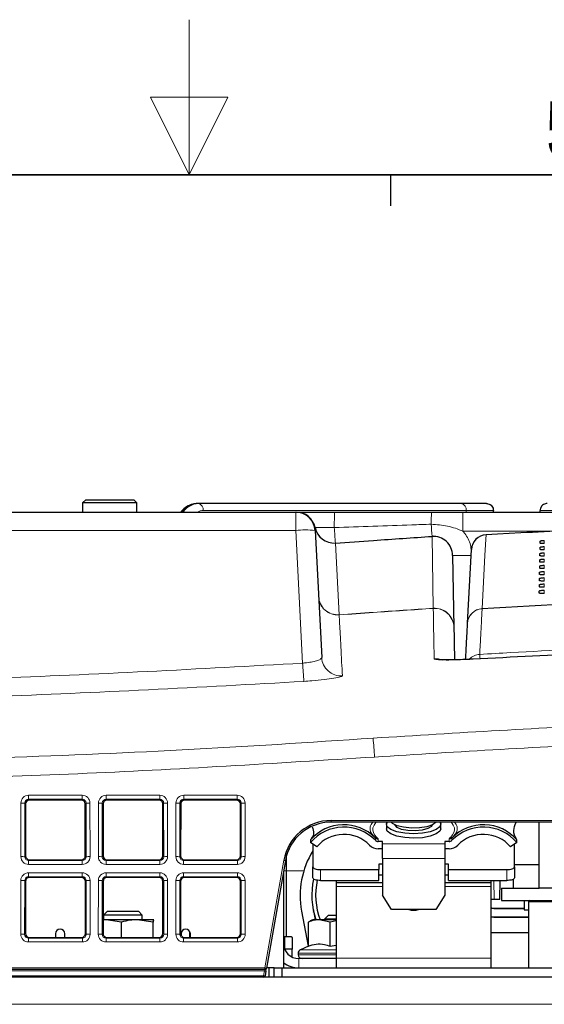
# Paper-space layout 'Blatt5' of a CAD drawing. Header units: millimetres. Extents: x 5 to 418, y 2 to 292.
# Tile 12 of 20: x 206 to 240, y 229 to 292. Entities that reach past the tile are written whole.
import ezdxf

# ---------------------------------------------------------------- set-up
doc = ezdxf.new("R2010")
doc.units = ezdxf.units.MM
doc.layers.add('SLD-0', color=7, linetype='Continuous')
doc.styles.add('SLDTEXTSTYLE1', font='TXT', dxfattribs={"width": 0.605})

psp = doc.layouts.new('Blatt5')

# ---------------------------------------------------------------- linework, layer by layer
at = {"color": 7, "linetype": 'Continuous', "lineweight": 25}
for p, q in [((210.3264, 261.5396), (210.1264, 261.3396)), ((210.1264, 261.3396), (210.1264, 260.7396)), ((213.0193, 261.3396), (210.1264, 261.3396)), ((210.3264, 261.5396), (212.8887, 261.5396)), ((212.8887, 261.5396), (213.4264, 261.5396)), ((213.6264, 261.3396), (213.0193, 261.3396)), ((213.6264, 261.3396), (213.4264, 261.5396)), ((213.6264, 260.7396), (213.6264, 261.3396)), ((217.595, 261.2896), (217.5242, 261.2896)), ((234.5508, 261.2896), (217.595, 261.2896)), ((236.1694, 261.2896), (234.5508, 261.2896)), ((144.3848, 260.7396), (223.8679, 260.7396)), ((223.9223, 260.7396), (226.3765, 260.7396)), ((234.6567, 260.7396), (248.8927, 260.7396)), ((236.6199, 260.7396), (236.6199, 260.8396)), ((239.6328, 260.7396), (239.6328, 260.8396)), ((225.1162, 259.5551), (225.5458, 251.3578)), ((239.6338, 258.7332), (239.6361, 258.8673)), ((233.9906, 257.9491), (234.0714, 253.3217)), ((234.9519, 253.5738), (235.2011, 258.3302)), ((239.6198, 257.9287), (239.6221, 258.0628)), ((239.6268, 258.331), (239.6291, 258.465)), ((239.6057, 257.1241), (239.608, 257.2582)), ((239.6127, 257.5264), (239.6151, 257.6605)), ((239.5987, 256.7219), (239.601, 256.856)), ((239.5846, 255.9173), (239.587, 256.0514)), ((239.5917, 256.3196), (239.594, 256.4537)), ((239.5776, 255.5151), (239.58, 255.6491)), ((210.0507, 242.1637), (206.702, 242.1637)), ((215.0507, 242.1637), (211.702, 242.1637)), ((220.0507, 242.1637), (216.702, 242.1637)), ((206.4521, 241.9142), (206.449, 238.562)), ((210.3037, 238.562), (210.3006, 241.9142)), ((211.4521, 241.9142), (211.449, 238.562)), ((215.3037, 238.562), (215.3006, 241.9142)), ((216.4521, 241.9142), (216.449, 238.562)), ((220.3037, 238.562), (220.3006, 241.9142)), ((287.5958, 240.7396), (226.1569, 240.7396)), ((239.5764, 236.4896), (239.5764, 240.7396)), ((229.7264, 240.587), (229.7264, 240.3051)), ((233.2264, 240.3051), (233.2264, 240.587)), ((224.8264, 239.5915), (224.8264, 239.4359)), ((225.2272, 239.1548), (224.8264, 239.4359)), ((229.0058, 239.726), (229.0012, 239.7307)), ((229.4764, 239.4928), (229.1914, 239.4928)), ((229.4764, 239.3475), (229.4764, 239.4928)), ((233.7613, 239.4928), (233.4764, 239.4928)), ((233.4764, 239.4928), (233.4764, 239.3475)), ((233.9515, 239.7307), (233.9469, 239.726)), ((234.0139, 239.7955), (233.9515, 239.7307)), ((238.1264, 239.4359), (237.7255, 239.1548)), ((238.1264, 239.4359), (238.1264, 239.5915)), ((224.9764, 239.3307), (224.9764, 237.8501)), ((229.4764, 239.023), (229.1914, 239.023)), ((229.4764, 238.3862), (229.4764, 239.3475)), ((233.4764, 239.3475), (233.4764, 238.3862)), ((233.7613, 239.023), (233.4764, 239.023)), ((237.9764, 237.8501), (237.9764, 239.3307)), ((206.6985, 238.3121), (210.0543, 238.3121)), ((211.6985, 238.3121), (215.0543, 238.3121)), ((216.6985, 238.3121), (220.0543, 238.3121)), ((223.2025, 238.2606), (221.9791, 231.3223)), ((223.2764, 237.5896), (223.2764, 238.5777)), ((229.4764, 238.3862), (229.4764, 236.0369)), ((233.4764, 238.3862), (233.4764, 236.0369)), ((223.0764, 237.5452), (223.0764, 231.3396)), ((223.2764, 233.3396), (223.2764, 237.5896)), ((224.9764, 237.1453), (224.9764, 237.8501)), ((225.4764, 237.6791), (229.2264, 237.6791)), ((229.4764, 238.0211), (229.2264, 238.0211)), ((229.2264, 238.0211), (229.2264, 237.6791)), ((229.2264, 236.9743), (229.2264, 237.6791)), ((233.7264, 238.0211), (233.4764, 238.0211)), ((233.7264, 237.6791), (233.7264, 238.0211)), ((233.7264, 236.9743), (233.7264, 237.6791)), ((233.7264, 237.6791), (237.4764, 237.6791)), ((239.5764, 237.9896), (237.9764, 237.9896)), ((237.9764, 237.8501), (237.9764, 237.1453)), ((206.4475, 236.9188), (206.4444, 233.5574)), ((210.0553, 237.1682), (206.6974, 237.1682)), ((210.3083, 233.5574), (210.3052, 236.9188)), ((211.4475, 236.9188), (211.4444, 233.5574)), ((215.0553, 237.1682), (211.6974, 237.1682)), ((215.3083, 233.5574), (215.3052, 236.9188)), ((216.4475, 236.9188), (216.4444, 233.5574)), ((220.0553, 237.1682), (216.6974, 237.1682)), ((220.3083, 233.5574), (220.3052, 236.9188)), ((225.4764, 236.9743), (229.2264, 236.9743)), ((226.4764, 236.9743), (226.4764, 236.8396)), ((229.4764, 237.3164), (229.2264, 237.3164)), ((233.7264, 237.3164), (233.4764, 237.3164)), ((233.7264, 236.9743), (237.4764, 236.9743)), ((236.4764, 236.8396), (236.4764, 236.9743)), ((237.0383, 235.7396), (237.0598, 236.9743)), ((237.8916, 237.0501), (237.9014, 236.4896)), ((226.4764, 236.8396), (229.4764, 236.8396)), ((226.4764, 236.8396), (226.4764, 236.5896)), ((226.4764, 236.5896), (226.4764, 231.9646)), ((233.4764, 236.8396), (236.4764, 236.8396)), ((236.4764, 236.5896), (236.4764, 236.8396)), ((236.4764, 231.9646), (236.4764, 236.5896)), ((237.1514, 236.4896), (237.1514, 235.6896)), ((237.1514, 236.4896), (239.5764, 236.4896)), ((248.3264, 236.4896), (239.5764, 236.4896)), ((230.0537, 235.0972), (229.4764, 236.0369)), ((233.4764, 236.0369), (232.899, 235.0972)), ((236.6644, 235.7396), (236.4764, 235.7396)), ((237.0383, 235.7396), (236.6644, 235.7396)), ((237.1514, 235.6896), (291.0035, 235.6896)), ((238.6014, 235.6896), (238.6014, 235.0771)), ((211.7264, 234.9896), (211.4764, 234.7396)), ((211.7264, 234.9896), (213.7264, 234.9896)), ((213.9764, 234.7396), (213.7264, 234.9896)), ((224.2496, 235.0056), (224.6778, 232.7434)), ((224.9865, 235.1451), (225.12, 234.4396)), ((232.899, 235.0972), (230.0537, 235.0972)), ((236.6514, 235.1896), (238.6014, 235.1896)), ((236.6514, 235.1774), (238.6014, 235.1774)), ((238.6014, 235.0771), (238.8739, 235.0771)), ((238.8739, 235.5896), (238.8739, 231.3396)), ((211.6568, 234.4396), (211.4452, 234.4242)), ((211.6568, 234.4396), (211.4453, 234.4396)), ((211.4764, 234.7396), (211.4764, 234.4396)), ((213.9764, 234.7396), (211.4764, 234.7396)), ((212.6325, 234.2954), (211.6568, 234.4396)), ((213.6552, 234.4396), (211.6568, 234.4396)), ((214.6778, 234.2954), (213.6552, 234.4396)), ((214.7247, 234.4396), (213.6552, 234.4396)), ((213.9764, 234.4396), (213.9764, 234.7396)), ((214.7264, 234.4396), (214.7247, 234.4396)), ((214.728, 234.4389), (214.7264, 234.4396)), ((224.9764, 234.4396), (224.8134, 234.3637)), ((225.3922, 234.4396), (224.9764, 234.4396)), ((225.0264, 234.9344), (225.0264, 234.9559)), ((226.097, 234.2954), (225.3922, 234.4396)), ((226.4764, 234.4396), (225.3922, 234.4396)), ((225.9764, 234.7396), (225.7264, 234.4896)), ((225.7264, 234.4896), (225.7264, 234.4396)), ((226.4764, 234.4896), (225.7264, 234.4896)), ((225.9764, 234.7396), (226.4764, 234.7396)), ((226.4764, 234.3643), (226.097, 234.2954)), ((236.6514, 234.6019), (236.4764, 234.6143)), ((236.6514, 234.5896), (236.4764, 234.6019)), ((238.8739, 234.6019), (236.6514, 234.6019)), ((238.8739, 234.5896), (236.6514, 234.5896)), ((212.6325, 233.3075), (212.6325, 234.2954)), ((214.6778, 233.3075), (214.6778, 234.2954)), ((224.6873, 232.7384), (224.6873, 234.2954)), ((226.097, 232.7384), (226.097, 234.2954)), ((206.6939, 233.3075), (210.0588, 233.3075)), ((208.3764, 233.5396), (208.3764, 233.3075)), ((208.9764, 233.3075), (208.9764, 233.5396)), ((211.6939, 233.3075), (215.0588, 233.3075)), ((216.4764, 233.5396), (216.4764, 233.4348)), ((216.6939, 233.3075), (220.0588, 233.3075)), ((217.0514, 233.3075), (217.0514, 233.6595)), ((217.0764, 233.3075), (217.0764, 233.5396)), ((223.6014, 233.3396), (223.1514, 233.3396)), ((223.1514, 233.3396), (223.1514, 232.5597)), ((223.6514, 233.2896), (223.6514, 232.5396)), ((238.8739, 233.5896), (236.4764, 233.5896)), ((223.6514, 232.5396), (223.1598, 232.5396)), ((223.6514, 232.0344), (223.6514, 232.5396)), ((224.6873, 232.7479), (224.1707, 232.5069)), ((226.097, 232.7384), (226.4764, 232.7993)), ((224.0264, 232.2804), (224.0264, 232.1896)), ((226.4764, 231.9396), (224.0764, 231.9396)), ((226.4764, 231.9646), (226.4764, 231.3396)), ((236.4764, 231.3396), (236.4764, 231.9646)), ((221.8806, 231.2396), (142.9085, 231.2396)), ((221.9457, 231.1327), (221.9791, 231.3223)), ((222.4764, 231.3396), (221.9822, 231.3396)), ((222.1671, 230.7396), (222.1671, 231.3396)), ((222.1672, 230.7396), (222.1672, 231.3396)), ((222.4764, 230.7396), (222.4764, 231.3396)), ((222.4764, 231.3396), (222.9764, 231.3396)), ((222.9764, 231.3396), (222.9764, 230.7396)), ((222.9764, 231.3396), (291.6764, 231.3396)), ((303.6264, 230.7396), (142.1264, 230.7396)), ((221.9457, 231.1327), (221.8909, 230.8223))]:
    psp.add_line(p, q, dxfattribs=at)
at = {"color": 7, "linetype": 'Continuous', "lineweight": 18}
for p, q in [((217.9132, 260.8396), (234.869, 260.8396)), ((223.8679, 259.5551), (223.8679, 260.7396)), ((234.6567, 259.5115), (234.6567, 260.7396)), ((234.869, 260.7396), (234.869, 260.8396)), ((234.869, 260.8396), (236.6199, 260.8396)), ((241.3837, 260.8396), (239.6328, 260.8396)), ((223.8679, 259.5551), (144.3848, 259.5551)), ((224.3166, 250.9939), (223.8679, 259.5551)), ((225.1196, 259.7287), (225.1162, 259.5551)), ((225.1204, 259.7392), (225.1196, 259.7287)), ((226.3608, 259.7392), (225.1204, 259.7392)), ((232.7408, 254.5367), (232.6598, 259.164)), ((240.6128, 259.5115), (234.6567, 259.5115)), ((236.1433, 259.2674), (236.1428, 259.2762)), ((226.4318, 258.7312), (226.4307, 258.7417)), ((226.4318, 258.7312), (226.6742, 254.1162)), ((239.9014, 258.7107), (239.9014, 258.916)), ((239.9014, 258.3078), (239.9014, 258.515)), ((239.9014, 257.905), (239.9014, 258.114)), ((239.9014, 257.5021), (239.9014, 257.7131)), ((239.9014, 257.0993), (239.9014, 257.3121)), ((239.9014, 256.6964), (239.9014, 256.9111)), ((239.9014, 256.2936), (239.9014, 256.5102)), ((239.9014, 255.8907), (239.9014, 256.1092)), ((239.9014, 255.4879), (239.9014, 255.7082)), ((232.7411, 254.5268), (232.7408, 254.5367)), ((235.8916, 254.5024), (235.893, 254.511)), ((206.6492, 242.4705), (210.1036, 242.4705)), ((206.6492, 242.2165), (206.6492, 242.4705)), ((210.1036, 242.2165), (206.6492, 242.2165)), ((206.6492, 242.2165), (206.702, 242.1637)), ((210.0507, 242.1637), (210.1036, 242.2165)), ((210.1036, 242.2165), (210.1036, 242.4705)), ((211.6492, 242.4705), (215.1036, 242.4705)), ((211.6492, 242.2165), (211.6492, 242.4705)), ((215.1036, 242.2165), (211.6492, 242.2165)), ((211.6492, 242.2165), (211.702, 242.1637)), ((215.0507, 242.1637), (215.1036, 242.2165)), ((215.1036, 242.2165), (215.1036, 242.4705)), ((216.6492, 242.4705), (220.1036, 242.4705)), ((216.6492, 242.4705), (216.6492, 242.2165)), ((220.1036, 242.2165), (216.6492, 242.2165)), ((216.6492, 242.2165), (216.702, 242.1637)), ((220.0507, 242.1637), (220.1036, 242.2165)), ((220.1036, 242.4705), (220.1036, 242.2165)), ((206.1462, 238.5132), (206.1494, 241.9717)), ((206.399, 241.9673), (206.3959, 238.5088)), ((206.4521, 241.9142), (206.399, 241.9673)), ((210.3537, 241.9673), (210.3006, 241.9142)), ((210.3568, 238.5088), (210.3537, 241.9673)), ((210.6033, 241.9717), (210.6065, 238.5132)), ((211.1462, 238.5132), (211.1494, 241.9717)), ((211.399, 241.9673), (211.3959, 238.5088)), ((211.4521, 241.9142), (211.399, 241.9673)), ((215.3537, 241.9673), (215.3006, 241.9142)), ((215.3568, 238.5088), (215.3537, 241.9673)), ((215.6033, 241.9717), (215.6065, 238.5132)), ((216.1462, 238.5132), (216.1494, 241.9717)), ((216.399, 241.9673), (216.3959, 238.5088)), ((216.4521, 241.9142), (216.399, 241.9673)), ((220.3537, 241.9673), (220.3006, 241.9142)), ((220.3568, 238.5088), (220.3537, 241.9673)), ((220.6033, 241.9717), (220.6065, 238.5132)), ((226.1569, 240.8414), (287.5958, 240.8414)), ((226.1569, 240.8414), (226.1569, 240.7396)), ((229.0058, 239.5703), (229.0058, 239.726)), ((229.1914, 239.6596), (229.1914, 239.4928)), ((233.7613, 239.4928), (233.7613, 239.6596)), ((233.9469, 239.726), (233.9469, 239.5703)), ((229.4764, 239.3475), (233.4764, 239.3475)), ((206.3959, 238.5088), (206.449, 238.562)), ((206.6985, 238.3121), (206.6451, 238.2587)), ((206.6451, 238.0134), (206.6451, 238.2587)), ((206.6451, 238.2587), (210.1076, 238.2587)), ((210.1076, 238.2587), (210.0543, 238.3121)), ((210.1076, 238.0134), (210.1076, 238.2587)), ((210.3037, 238.562), (210.3568, 238.5088)), ((211.3959, 238.5088), (211.449, 238.562)), ((211.6985, 238.3121), (211.6451, 238.2587)), ((211.6451, 238.0134), (211.6451, 238.2587)), ((211.6451, 238.2587), (215.1076, 238.2587)), ((215.1076, 238.2587), (215.0543, 238.3121)), ((215.1076, 238.0134), (215.1076, 238.2587)), ((215.3037, 238.562), (215.3568, 238.5088)), ((216.3959, 238.5088), (216.449, 238.562)), ((216.6985, 238.3121), (216.6451, 238.2587)), ((216.6451, 238.2587), (220.1076, 238.2587)), ((216.6451, 238.2587), (216.6451, 238.0134)), ((220.1076, 238.2587), (220.0543, 238.3121)), ((220.1076, 238.2587), (220.1076, 238.0134)), ((220.3037, 238.562), (220.3568, 238.5088)), ((221.8806, 231.3414), (223.104, 238.2797)), ((233.4764, 238.3862), (229.4764, 238.3862)), ((210.1076, 238.0134), (206.6451, 238.0134)), ((215.1076, 238.0134), (211.6451, 238.0134)), ((220.1076, 238.0134), (216.6451, 238.0134)), ((223.0842, 237.5896), (223.2764, 237.5896)), ((223.2764, 237.5896), (224.3886, 237.5896)), ((225.4764, 237.6791), (225.4764, 236.9743)), ((237.4764, 236.9743), (237.4764, 237.6791)), ((206.1417, 233.5086), (206.1448, 236.9762)), ((206.3945, 236.9719), (206.3913, 233.5042)), ((206.4475, 236.9188), (206.3945, 236.9719)), ((206.6446, 237.4751), (210.1081, 237.4751)), ((206.6446, 237.2211), (206.6446, 237.4751)), ((210.1081, 237.2211), (206.6446, 237.2211)), ((206.6446, 237.2211), (206.6974, 237.1682)), ((210.0553, 237.1682), (210.1081, 237.2211)), ((210.1081, 237.2211), (210.1081, 237.4751)), ((210.3582, 236.9719), (210.3052, 236.9188)), ((210.3614, 233.5042), (210.3582, 236.9719)), ((210.6079, 236.9762), (210.6111, 233.5086)), ((211.1417, 233.5086), (211.1448, 236.9762)), ((211.3945, 236.9719), (211.3913, 233.5042)), ((211.4475, 236.9188), (211.3945, 236.9719)), ((211.6446, 237.4751), (215.1081, 237.4751)), ((211.6446, 237.2211), (211.6446, 237.4751)), ((215.1081, 237.2211), (211.6446, 237.2211)), ((211.6446, 237.2211), (211.6974, 237.1682)), ((215.0553, 237.1682), (215.1081, 237.2211)), ((215.1081, 237.2211), (215.1081, 237.4751)), ((215.3582, 236.9719), (215.3052, 236.9188)), ((215.3614, 233.5042), (215.3582, 236.9719)), ((215.6079, 236.9762), (215.6111, 233.5086)), ((216.1417, 233.5086), (216.1448, 236.9762)), ((216.3945, 236.9719), (216.3913, 233.5042)), ((216.4475, 236.9188), (216.3945, 236.9719)), ((216.6446, 237.4751), (220.1081, 237.4751)), ((216.6446, 237.4751), (216.6446, 237.2211)), ((220.1081, 237.2211), (216.6446, 237.2211)), ((216.6446, 237.2211), (216.6974, 237.1682)), ((220.0553, 237.1682), (220.1081, 237.2211)), ((220.1081, 237.4751), (220.1081, 237.2211)), ((220.3582, 236.9719), (220.3052, 236.9188)), ((220.3614, 233.5042), (220.3582, 236.9719)), ((220.6079, 236.9762), (220.6111, 233.5086)), ((236.6429, 236.9743), (236.6644, 235.7396)), ((226.4764, 236.5896), (229.4764, 236.5896)), ((233.4764, 236.5896), (236.4764, 236.5896)), ((236.6514, 235.1774), (236.6514, 235.1896)), ((238.8739, 235.5896), (242.0014, 235.5896)), ((236.6514, 234.6019), (236.6514, 234.5896)), ((206.3913, 233.5042), (206.4444, 233.5574)), ((206.6939, 233.3075), (206.6405, 233.2541)), ((206.6405, 233.0088), (206.6405, 233.2541)), ((206.6405, 233.2541), (210.1122, 233.2541)), ((210.1122, 233.2541), (210.0588, 233.3075)), ((210.1122, 233.0088), (210.1122, 233.2541)), ((210.3083, 233.5574), (210.3614, 233.5042)), ((211.3913, 233.5042), (211.4444, 233.5574)), ((211.6939, 233.3075), (211.6405, 233.2541)), ((211.6405, 233.0088), (211.6405, 233.2541)), ((211.6405, 233.2541), (215.1122, 233.2541)), ((215.1122, 233.2541), (215.0588, 233.3075)), ((215.1122, 233.0088), (215.1122, 233.2541)), ((215.3083, 233.5574), (215.3614, 233.5042)), ((216.3913, 233.5042), (216.4444, 233.5574)), ((216.6939, 233.3075), (216.6405, 233.2541)), ((216.6405, 233.2541), (220.1122, 233.2541)), ((216.6405, 233.2541), (216.6405, 233.0088)), ((220.1122, 233.2541), (220.0588, 233.3075)), ((220.1122, 233.2541), (220.1122, 233.0088)), ((220.3083, 233.5574), (220.3614, 233.5042)), ((210.1122, 233.0088), (206.6405, 233.0088)), ((215.1122, 233.0088), (211.6405, 233.0088)), ((220.1122, 233.0088), (216.6405, 233.0088)), ((224.1707, 232.5069), (226.4764, 232.5069)), ((226.4764, 232.2804), (224.0264, 232.2804)), ((224.0264, 232.1896), (226.4764, 232.1896)), ((224.0764, 231.9396), (224.0764, 231.3396)), ((226.4764, 231.9646), (236.4764, 231.9646)), ((142.9085, 231.3414), (221.8806, 231.3414)), ((221.8472, 231.1449), (221.8806, 231.2396)), ((221.8806, 231.3414), (221.8806, 231.2396)), ((221.8472, 231.1449), (143.3534, 231.1449)), ((143.3697, 230.8344), (221.7925, 230.8344)), ((221.7925, 230.8344), (221.8472, 231.1449)), ((221.7925, 230.8344), (221.7925, 230.7396)), ((142.1264, 228.9896), (303.6264, 228.9896))]:
    psp.add_line(p, q, dxfattribs=at)
at = {"color": 7, "linetype": 'Continuous', "lineweight": 18, "flags": 128}
psp.add_lwpolyline([(236.1433, 259.2674), (236.1292, 259.001), (236.0732, 257.9352), (235.893, 254.511)], dxfattribs=at)
at = {"color": 7, "linetype": 'Continuous', "lineweight": 25, "flags": 128}
for points in [[(233.1685, 240.7396), (233.221, 240.634), (233.1711, 240.4378), (232.9375, 240.2576), (232.5457, 240.1132), (232.0379, 240.0201), (231.4693, 239.9885), (230.9015, 240.0217), (230.3959, 240.1162), (230.0075, 240.2617), (229.7782, 240.4424), (229.7329, 240.6388), (229.7842, 240.7396)], [(232.9279, 240.7396), (232.9219, 240.7319), (232.6976, 240.5711), (232.3261, 240.4462), (231.8521, 240.3723), (231.3328, 240.3583), (230.8307, 240.4059), (230.4066, 240.5093), (230.1115, 240.6561), (230.0248, 240.7396)], [(233.2264, 240.3051), (233.1711, 240.1558), (232.9375, 239.9757), (232.5457, 239.8313), (232.0379, 239.7382), (231.4693, 239.7066), (230.9015, 239.7398), (230.3959, 239.8343), (230.0075, 239.9798), (229.7782, 240.1605), (229.7264, 240.3051)], [(232.6737, 240.5599), (232.6177, 240.4602), (232.3889, 240.3205), (232.0213, 240.2214), (231.5706, 240.1779), (231.1057, 240.1967), (230.6971, 240.2749), (230.4072, 240.4007), (230.2801, 240.5548), (230.279, 240.5599)], [(224.9764, 237.8501), (224.986, 237.8168), (225.0144, 237.7847), (225.0606, 237.7551), (225.1228, 237.7292), (225.1986, 237.7079), (225.285, 237.6921), (225.3788, 237.6824), (225.4764, 237.6791)], [(237.4764, 237.6791), (237.5739, 237.6824), (237.6677, 237.6921), (237.7541, 237.7079), (237.8299, 237.7292), (237.8921, 237.7551), (237.9383, 237.7847), (237.9668, 237.8168), (237.9764, 237.8501)], [(225.4764, 236.9743), (225.3788, 236.9776), (225.285, 236.9874), (225.1986, 237.0032), (225.1228, 237.0244), (225.0606, 237.0503), (225.0144, 237.0799), (224.986, 237.112), (224.9764, 237.1453)], [(237.9764, 237.1453), (237.9668, 237.112), (237.9383, 237.0799), (237.8921, 237.0503), (237.8299, 237.0244), (237.7541, 237.0032), (237.6677, 236.9874), (237.5739, 236.9776), (237.4764, 236.9743)], [(236.4764, 235.2136), (236.5246, 235.2021), (236.6514, 235.1896)], [(236.4764, 235.201), (236.5222, 235.1901), (236.6514, 235.1774)]]:
    psp.add_lwpolyline(points, dxfattribs=at)
at = {"color": 7, "linetype": 'Continuous', "lineweight": 18}
for centre, radius, start, end in [((217.5824, 260.0492), 1.2418, 92.683823, 146.21951), ((217.6531, 260.0492), 1.2418, 92.683823, 146.21951), ((217.5154, 260.8959), 0.4017, 351.950533, 78.578246), ((234.4713, 260.8959), 0.4017, 351.950533, 78.578246), ((217.9188, 260.0179), 0.8217, 90.39068, 118.564344), ((223.8928, 259.4898), 1.2498, 11.019, 89.996297), ((244.4082, 259.9574), 18.0487, 177.515863, 180.692534), ((239.1713, 260.1058), 6.5653, 174.459602, 181.308852), ((376.4137, 269.1436), 144.0991, 183.655689, 183.966993), ((264.6514, -239.9104), 499.9912, 91.891572, 93.268618), ((224.4921, 253.5732), 6.0143, 84.043308, 95.956692), ((226.3418, 259.9748), 1.2468, 191.382897, 274.137103), ((418.7394, 272.7082), 192.8152, 183.856687, 184.153825), ((232.7244, 259.1693), 0.0648, 175.322411, 184.677589), ((232.7456, 257.9217), 1.2453, 1.259726, 93.949845), ((236.194, 258.2743), 0.9944, 92.922787, 176.778589), ((234.6002, 275.2682), 17.3299, 267.984056, 271.916471), ((226.5878, 255.3529), 1.2497, 183.014913, 273.960457), ((226.5828, 255.3578), 1.245, 183.249108, 274.205994), ((264.6514, -239.9104), 495.257, 91.919054, 93.328904), ((226.5642, 254.1112), 0.11, 357.411396, 2.580779), ((232.8264, 253.2943), 1.2453, 1.259674, 93.940503), ((232.8222, 253.2797), 1.2497, 1.015628, 93.720144), ((235.9494, 253.5043), 0.9998, 93.31444, 176.990741), ((235.9447, 253.5179), 0.9944, 92.982173, 176.778888), ((235.795, 250.5638), 1.0006, 93.322835, 136.411171), ((216.787, 250.1703), 19.0011, 3.343494, 4.202271), ((326.8574, 257.3943), 102.7404, 183.571628, 184.230123), ((226.7922, 251.4251), 1.2482, 183.088936, 274.013818), ((232.8787, 250.0304), 1.2527, 67.368718, 93.661058), ((-77.6833, 223.1347), 307.4108, 4.067471, 4.295067), ((206.2038, 237.9407), 4.0313, 87.224069, 90.773492), ((210.5489, 237.9407), 4.0313, 89.226508, 92.775931), ((211.2038, 237.9407), 4.0313, 87.224069, 90.773492), ((215.5489, 237.9407), 4.0313, 89.226508, 92.775931), ((216.2038, 237.9407), 4.0313, 87.224069, 90.773492), ((220.5489, 237.9407), 4.0313, 89.226508, 92.775931), ((206.2006, 234.4822), 4.0313, 87.224069, 90.773492), ((210.5521, 234.4822), 4.0313, 89.226508, 92.775931), ((211.2006, 234.4822), 4.0313, 87.224069, 90.773492), ((215.5521, 234.4822), 4.0313, 89.226508, 92.775931), ((216.2006, 234.4822), 4.0313, 87.224069, 90.773492), ((220.5521, 234.4822), 4.0313, 89.226508, 92.775931), ((222.8749, 236.8358), 1.462, 77.052175, 80.984453), ((206.1992, 232.9453), 4.0313, 87.224069, 90.773492), ((210.5535, 232.9453), 4.0313, 89.226508, 92.775931), ((211.1992, 232.9453), 4.0313, 87.224069, 90.773492), ((215.5535, 232.9453), 4.0313, 89.226508, 92.775931), ((216.1992, 232.9453), 4.0313, 87.224069, 90.773492), ((220.5535, 232.9453), 4.0313, 89.226508, 92.775931), ((206.1961, 229.4777), 4.0313, 87.224069, 90.773492), ((210.5566, 229.4777), 4.0313, 89.226508, 92.775931), ((211.1961, 229.4777), 4.0313, 87.224069, 90.773492), ((215.5566, 229.4777), 4.0313, 89.226508, 92.775931), ((216.1961, 229.4777), 4.0313, 87.224069, 90.773492), ((220.5566, 229.4777), 4.0313, 89.226508, 92.775931), ((221.6515, 229.8975), 1.462, 77.052175, 80.984453), ((221.9005, 231.3058), 0.4836, 257.089416, 268.865533), ((221.9553, 231.6163), 0.4836, 257.089416, 268.865533)]:
    psp.add_arc(centre, radius, start, end, dxfattribs=at)
at = {"color": 7, "linetype": 'Continuous', "lineweight": 25}
for centre, radius, start, end in [((223.8679, 259.4896), 1.25, 3, 90), ((223.8955, 259.4896), 1.25, 11.51692, 90), ((264.6514, -239.9104), 500, 91.891508, 93.268618), ((226.3452, 259.9888), 1.25, 191.51692, 273.921484), ((232.7408, 257.9272), 1.25, 1, 93.715367), ((236.1998, 258.2779), 1, 93.268618, 177), ((264.6514, -239.9104), 495.2486, 91.91836, 93.329121), ((226.1569, 237.7414), 3.1, 90, 170), ((226.1569, 237.7396), 3, 90, 170), ((226.978, 237.735), 2.8418, 44.607782, 139.212055), ((226.978, 237.5796), 2.8417, 44.469798, 139.213712), ((235.9748, 237.5796), 2.8417, 40.786288, 135.530202), ((235.9747, 237.735), 2.8418, 40.787945, 135.392218), ((226.9776, 237.6283), 2.3224, 44.475207, 138.909094), ((229.1899, 239.7501), 0.2573, 224.334391, 270.335054), ((233.7628, 239.7501), 0.2573, 269.664946, 315.665609), ((235.9752, 237.6283), 2.3224, 41.090906, 135.524793), ((229.5799, 236.0146), 5.425, 148.057392, 190.719294), ((229.1869, 239.7949), 0.7719, 224.334391, 270.335054), ((233.7658, 239.7949), 0.7719, 269.664946, 315.665609), ((229.5799, 236.0146), 4.675, 166.938504, 199.68802), ((229.5799, 236.0146), 4.425, 167.258871, 200.850588), ((238.9739, 235.5896), 0.1, 90, 180), ((231.4764, 236.3455), 1.2868, 255.950051, 284.049949), ((208.6764, 233.5396), 0.3, 0, 180), ((216.7764, 233.5396), 0.3, 0, 180), ((223.6014, 233.2896), 0.05, 0, 90), ((224.0764, 232.9396), 1, 180, 270), ((224.2764, 232.2804), 0.25, 115, 180), ((224.2764, 232.1896), 0.25, 180, 270), ((221.8806, 231.3396), 0.1, 270, 350), ((224.0764, 232.9396), 1.6, 231.317813, 270), ((221.7925, 230.8396), 0.1, 270, 350)]:
    psp.add_arc(centre, radius, start, end, dxfattribs=at)
at = {"color": 7, "linetype": 'Continuous', "lineweight": 18}
for centre, major_axis, ratio, start_param, end_param in [((206.6501, 241.9703), (0.4261, -0.2634), 0.9979617, 2.1253446, 3.6934019), ((206.6501, 241.9659), (0.2008, -0.1516), 0.9933986, 2.2177606, 3.7858179), ((210.1026, 241.9703), (0.4261, 0.2634), 0.9979617, 5.7313761, 7.2994334), ((210.1026, 241.9659), (0.2008, 0.1516), 0.9933986, 5.6389601, 7.2070174), ((211.6501, 241.9703), (0.4261, -0.2634), 0.9979617, 2.1253446, 3.6934019), ((211.6501, 241.9659), (0.2008, -0.1516), 0.9933986, 2.2177606, 3.7858179), ((215.1026, 241.9703), (0.4261, 0.2634), 0.9979617, 5.7313761, 7.2994334), ((215.1026, 241.9659), (0.2008, 0.1516), 0.9933986, 5.6389601, 7.2070174), ((216.6501, 241.9703), (0.4261, -0.2634), 0.9979617, 2.1253446, 3.6934019), ((216.6501, 241.9659), (0.2008, -0.1516), 0.9933986, 2.2177606, 3.7858179), ((220.1026, 241.9703), (0.4261, 0.2634), 0.9979617, 5.7313761, 7.2994334), ((220.1026, 241.9659), (0.2008, 0.1516), 0.9933986, 5.6389601, 7.2070174), ((206.6469, 238.5146), (0.3089, 0.3955), 0.9962403, 2.234797, 3.8028543), ((206.6469, 238.5102), (0.1619, 0.1938), 0.9898801, 2.2670539, 3.8351112), ((210.1058, 238.5146), (-0.3089, 0.3955), 0.9962403, 2.480331, 4.0483883), ((210.1058, 238.5102), (-0.1619, 0.1938), 0.9898801, 2.4480741, 4.0161314), ((211.6469, 238.5146), (0.3089, 0.3955), 0.9962403, 2.234797, 3.8028543), ((211.6469, 238.5102), (0.1619, 0.1938), 0.9898801, 2.2670539, 3.8351112), ((215.1058, 238.5146), (-0.3089, 0.3955), 0.9962403, 2.480331, 4.0483883), ((215.1058, 238.5102), (-0.1619, 0.1938), 0.9898801, 2.4480741, 4.0161314), ((216.6469, 238.5146), (0.3089, 0.3955), 0.9962403, 2.234797, 3.8028543), ((216.6469, 238.5102), (0.1619, 0.1938), 0.9898801, 2.2670539, 3.8351112), ((220.1058, 238.5146), (-0.3089, 0.3955), 0.9962403, 2.480331, 4.0483883), ((220.1058, 238.5102), (-0.1619, 0.1938), 0.9898801, 2.4480741, 4.0161314), ((206.6455, 236.9749), (0.4261, -0.2634), 0.9979617, 2.1253446, 3.6934019), ((206.6455, 236.9705), (0.2008, -0.1516), 0.9933986, 2.2177606, 3.7858179), ((210.1072, 236.9749), (0.4261, 0.2634), 0.9979617, 5.7313761, 7.2994334), ((210.1072, 236.9705), (0.2008, 0.1516), 0.9933986, 5.6389601, 7.2070174), ((211.6455, 236.9749), (0.4261, -0.2634), 0.9979617, 2.1253446, 3.6934019), ((211.6455, 236.9705), (0.2008, -0.1516), 0.9933986, 2.2177606, 3.7858179), ((215.1072, 236.9749), (0.4261, 0.2634), 0.9979617, 5.7313761, 7.2994334), ((215.1072, 236.9705), (0.2008, 0.1516), 0.9933986, 5.6389601, 7.2070174), ((216.6455, 236.9749), (0.4261, -0.2634), 0.9979617, 2.1253446, 3.6934019), ((216.6455, 236.9705), (0.2008, -0.1516), 0.9933986, 2.2177606, 3.7858179), ((220.1072, 236.9749), (0.4261, 0.2634), 0.9979617, 5.7313761, 7.2994334), ((220.1072, 236.9705), (0.2008, 0.1516), 0.9933986, 5.6389601, 7.2070174), ((206.6423, 233.51), (0.3089, 0.3955), 0.9962403, 2.234797, 3.8028543), ((206.6423, 233.5056), (0.1619, 0.1938), 0.9898801, 2.2670539, 3.8351112), ((210.1104, 233.51), (-0.3089, 0.3955), 0.9962403, 2.480331, 4.0483883), ((210.1104, 233.5056), (-0.1619, 0.1938), 0.9898801, 2.4480741, 4.0161314), ((211.6423, 233.51), (0.3089, 0.3955), 0.9962403, 2.234797, 3.8028543), ((211.6423, 233.5056), (0.1619, 0.1938), 0.9898801, 2.2670539, 3.8351112), ((215.1104, 233.51), (-0.3089, 0.3955), 0.9962403, 2.480331, 4.0483883), ((215.1104, 233.5056), (-0.1619, 0.1938), 0.9898801, 2.4480741, 4.0161314), ((216.6423, 233.51), (0.3089, 0.3955), 0.9962403, 2.234797, 3.8028543), ((216.6423, 233.5056), (0.1619, 0.1938), 0.9898801, 2.2670539, 3.8351112), ((220.1104, 233.51), (-0.3089, 0.3955), 0.9962403, 2.480331, 4.0483883), ((220.1104, 233.5056), (-0.1619, 0.1938), 0.9898801, 2.4480741, 4.0161314)]:
    psp.add_ellipse(centre, major_axis=major_axis, ratio=ratio, start_param=start_param, end_param=end_param, dxfattribs=at)
at = {"color": 7, "linetype": 'Continuous', "lineweight": 25}
for centre, major_axis, ratio, start_param, end_param in [((206.7024, 241.9136), (0.2131, -0.1317), 0.9979617, 2.1253446, 3.6934019), ((210.0503, 241.9136), (0.2131, 0.1317), 0.9979617, 5.7313761, 7.2994334), ((211.7024, 241.9136), (0.2131, -0.1317), 0.9979617, 2.1253446, 3.6934019), ((215.0503, 241.9136), (0.2131, 0.1317), 0.9979617, 5.7313761, 7.2994334), ((216.7024, 241.9136), (0.2131, -0.1317), 0.9979617, 2.1253446, 3.6934019), ((220.0503, 241.9136), (0.2131, 0.1317), 0.9979617, 5.7313761, 7.2994334), ((206.6994, 238.5626), (0.1545, 0.1978), 0.9962403, 2.234797, 3.8028543), ((210.0534, 238.5626), (-0.1545, 0.1978), 0.9962403, 2.480331, 4.0483883), ((211.6994, 238.5626), (0.1545, 0.1978), 0.9962403, 2.234797, 3.8028543), ((215.0534, 238.5626), (-0.1545, 0.1978), 0.9962403, 2.480331, 4.0483883), ((216.6994, 238.5626), (0.1545, 0.1978), 0.9962403, 2.234797, 3.8028543), ((220.0534, 238.5626), (-0.1545, 0.1978), 0.9962403, 2.480331, 4.0483883), ((206.6979, 236.9181), (0.2131, -0.1317), 0.9979617, 2.1253446, 3.6934019), ((210.0549, 236.9181), (0.2131, 0.1317), 0.9979617, 5.7313761, 7.2994334), ((211.6979, 236.9181), (0.2131, -0.1317), 0.9979617, 2.1253446, 3.6934019), ((215.0549, 236.9181), (0.2131, 0.1317), 0.9979617, 5.7313761, 7.2994334), ((216.6979, 236.9181), (0.2131, -0.1317), 0.9979617, 2.1253446, 3.6934019), ((220.0549, 236.9181), (0.2131, 0.1317), 0.9979617, 5.7313761, 7.2994334), ((206.6948, 233.5581), (0.1545, 0.1978), 0.9962403, 2.234797, 3.8028543), ((210.0579, 233.5581), (-0.1545, 0.1978), 0.9962403, 2.480331, 4.0483883), ((211.6948, 233.5581), (0.1545, 0.1978), 0.9962403, 2.234797, 3.8028543), ((215.0579, 233.5581), (-0.1545, 0.1978), 0.9962403, 2.480331, 4.0483883), ((216.6948, 233.5581), (0.1545, 0.1978), 0.9962403, 2.234797, 3.8028543), ((220.0579, 233.5581), (-0.1545, 0.1978), 0.9962403, 2.480331, 4.0483883)]:
    psp.add_ellipse(centre, major_axis=major_axis, ratio=ratio, start_param=start_param, end_param=end_param, dxfattribs=at)
for points, knots in [([(217.5242, 261.2896), (217.4287, 261.2831), (217.1882, 261.2665), (216.8258, 261.1018), (216.5752, 260.8949), (216.4675, 260.7551), (216.4556, 260.7396)], [0, 0, 0, 0, 0.2359396, 0.5941149, 0.9549701, 1, 1, 1, 1]), ([(236.1694, 261.2896), (236.1725, 261.2896), (236.2059, 261.2894), (236.2896, 261.279), (236.4133, 261.2283), (236.5275, 261.1259), (236.605, 260.9913), (236.6149, 260.8902), (236.6199, 260.8396)], [0, 0, 0, 0, 0.0134637, 0.1420894, 0.3567824, 0.5712534, 0.785625, 1, 1, 1, 1]), ([(240.0833, 261.2896), (240.0802, 261.2896), (240.0468, 261.2894), (239.9631, 261.279), (239.8394, 261.2283), (239.7253, 261.1259), (239.6477, 260.9913), (239.6378, 260.8902), (239.6328, 260.8396)], [0, 0, 0, 0, 0.0134637, 0.1420894, 0.3567824, 0.5712534, 0.785625, 1, 1, 1, 1]), ([(226.3765, 260.7396), (228.043, 260.7396), (230.1299, 260.7396), (232.2164, 260.7396), (232.6367, 260.7396)], [0, 0, 0, 0, 0.798549, 1, 1, 1, 1]), ([(232.6367, 260.7396), (232.6722, 260.7396), (233.028, 260.7396), (233.6993, 260.7396), (234.3376, 260.7396), (234.6567, 260.7396)], [0, 0, 0, 0, 0.0525765, 0.5263898, 1, 1, 1, 1]), ([(226.4307, 258.7417), (227.246, 258.7996), (229.3222, 258.9469), (231.3987, 259.0886), (232.6598, 259.1746)], [0, 0, 0, 0, 0.3927121, 1, 1, 1, 1]), ([(239.6291, 258.465), (239.6297, 258.4668), (239.6316, 258.4726), (239.6554, 258.4835), (239.712, 258.4963), (239.7907, 258.5071), (239.858, 258.5127), (239.895, 258.5147), (239.9014, 258.515)], [0, 0, 0, 0, 0.0885369, 0.3054942, 0.5231207, 0.7402623, 0.9556958, 1, 1, 1, 1]), ([(239.9014, 258.7107), (239.8899, 258.7102), (239.8487, 258.7083), (239.7795, 258.7078), (239.7062, 258.7113), (239.6548, 258.7187), (239.6353, 258.7268), (239.6341, 258.732), (239.6338, 258.7332)], [0, 0, 0, 0, 0.0819832, 0.2941466, 0.5056511, 0.7175519, 0.931033, 1, 1, 1, 1]), ([(239.6361, 258.8673), (239.6366, 258.8689), (239.6384, 258.8746), (239.6611, 258.885), (239.7158, 258.8976), (239.7922, 258.9081), (239.8582, 258.9137), (239.8947, 258.9156), (239.9014, 258.916)], [0, 0, 0, 0, 0.0850535, 0.3019905, 0.5196115, 0.7367694, 0.9522337, 1, 1, 1, 1]), ([(239.9014, 257.905), (239.8883, 257.9044), (239.844, 257.9025), (239.7705, 257.902), (239.6939, 257.9058), (239.6406, 257.9137), (239.6211, 257.9221), (239.62, 257.9275), (239.6198, 257.9287)], [0, 0, 0, 0, 0.0885636, 0.3006931, 0.5121907, 0.724124, 0.9376639, 1, 1, 1, 1]), ([(239.6221, 258.0628), (239.6227, 258.0646), (239.6248, 258.0707), (239.6498, 258.0819), (239.7082, 258.095), (239.7892, 258.1061), (239.8579, 258.1118), (239.8954, 258.1137), (239.9014, 258.114)], [0, 0, 0, 0, 0.0918409, 0.3088174, 0.5264491, 0.7435751, 0.9589796, 1, 1, 1, 1]), ([(239.9014, 258.3078), (239.8891, 258.3073), (239.8464, 258.3054), (239.775, 258.3049), (239.7001, 258.3085), (239.6477, 258.3162), (239.6282, 258.3244), (239.627, 258.3297), (239.6268, 258.331)], [0, 0, 0, 0, 0.0853594, 0.2975052, 0.5090059, 0.7209231, 0.9344343, 1, 1, 1, 1]), ([(239.608, 257.2582), (239.6088, 257.2603), (239.6111, 257.2668), (239.6385, 257.2787), (239.7006, 257.2925), (239.7862, 257.304), (239.8576, 257.3098), (239.896, 257.3118), (239.9014, 257.3121)], [0, 0, 0, 0, 0.097964, 0.3149759, 0.5326169, 0.7497141, 0.965065, 1, 1, 1, 1]), ([(239.9014, 257.5021), (239.8875, 257.5015), (239.8416, 257.4995), (239.7659, 257.4991), (239.6878, 257.503), (239.6335, 257.5112), (239.614, 257.5198), (239.613, 257.5252), (239.6127, 257.5264)], [0, 0, 0, 0, 0.0916086, 0.3037232, 0.5152183, 0.7271671, 0.9407346, 1, 1, 1, 1]), ([(239.6151, 257.6605), (239.6157, 257.6624), (239.6179, 257.6688), (239.6441, 257.6803), (239.7044, 257.6938), (239.7877, 257.7051), (239.8577, 257.7108), (239.8957, 257.7128), (239.9014, 257.7131)], [0, 0, 0, 0, 0.09497923, 0.31197387, 0.5296104, 0.74672165, 0.96209856, 1, 1, 1, 1]), ([(239.9014, 256.6964), (239.886, 256.6958), (239.8369, 256.6936), (239.7569, 256.6933), (239.6755, 256.6975), (239.6193, 256.7062), (239.5999, 256.7152), (239.5989, 256.7208), (239.5987, 256.7219)], [0, 0, 0, 0, 0.0972666, 0.3093545, 0.5208462, 0.7328249, 0.9464441, 1, 1, 1, 1]), ([(239.601, 256.856), (239.6018, 256.8581), (239.6043, 256.8649), (239.6329, 256.8771), (239.6969, 256.8912), (239.7847, 256.903), (239.8574, 256.9088), (239.8963, 256.9109), (239.9014, 256.9111)], [0, 0, 0, 0, 0.1008064, 0.31783448, 0.5354797, 0.75256356, 0.96788978, 1, 1, 1, 1]), ([(239.9014, 257.0993), (239.8867, 257.0987), (239.8393, 257.0966), (239.7614, 257.0962), (239.6817, 257.1003), (239.6264, 257.1087), (239.607, 257.1175), (239.6059, 257.123), (239.6057, 257.1241)], [0, 0, 0, 0, 0.0945061, 0.3066068, 0.5181, 0.730064, 0.9436579, 1, 1, 1, 1]), ([(239.587, 256.0514), (239.5879, 256.0538), (239.5907, 256.061), (239.6216, 256.0739), (239.6893, 256.0887), (239.7817, 256.1009), (239.8571, 256.1069), (239.8969, 256.109), (239.9014, 256.1092)], [0, 0, 0, 0, 0.1061028, 0.323161, 0.5408139, 0.7578729, 0.9731535, 1, 1, 1, 1]), ([(239.9014, 256.2936), (239.8852, 256.2929), (239.8346, 256.2907), (239.7524, 256.2904), (239.6694, 256.2948), (239.6123, 256.3037), (239.5928, 256.3129), (239.5918, 256.3185), (239.5917, 256.3196)], [0, 0, 0, 0, 0.0998996, 0.3119756, 0.5234662, 0.7354592, 0.9491028, 1, 1, 1, 1]), ([(239.594, 256.4537), (239.5949, 256.456), (239.5975, 256.4629), (239.6272, 256.4755), (239.6931, 256.4899), (239.7832, 256.502), (239.8573, 256.5079), (239.8966, 256.5099), (239.9014, 256.5102)], [0, 0, 0, 0, 0.1035163, 0.3205598, 0.538209, 0.7552801, 0.970583, 1, 1, 1, 1]), ([(239.9014, 255.4879), (239.8836, 255.4871), (239.8299, 255.4848), (239.7434, 255.4846), (239.6572, 255.4893), (239.5981, 255.4987), (239.5787, 255.5082), (239.5778, 255.514), (239.5776, 255.5151)], [0, 0, 0, 0, 0.1048171, 0.3168719, 0.5283614, 0.7403818, 0.9540709, 1, 1, 1, 1]), ([(239.58, 255.6491), (239.5809, 255.6516), (239.5838, 255.6591), (239.616, 255.6724), (239.6855, 255.6874), (239.7802, 255.6999), (239.8569, 255.7059), (239.8973, 255.708), (239.9014, 255.7082)], [0, 0, 0, 0, 0.1085743, 0.3256464, 0.5433028, 0.7603502, 0.9756098, 1, 1, 1, 1]), ([(239.9014, 255.8907), (239.8844, 255.89), (239.8322, 255.8877), (239.7479, 255.8875), (239.6633, 255.892), (239.6052, 255.9012), (239.5857, 255.9105), (239.5848, 255.9163), (239.5846, 255.9173)], [0, 0, 0, 0, 0.1024138, 0.3144788, 0.5259687, 0.7379756, 0.9516424, 1, 1, 1, 1]), ([(234.8291, 251.2312), (234.8509, 251.6464), (234.9058, 252.6954), (234.934, 253.2324), (234.951, 253.5568)], [0, 0, 0, 0, 0.3959071, 1, 1, 1, 1]), ([(234.0717, 253.3019), (234.0724, 253.2614), (234.0789, 252.8919), (234.0891, 252.3071), (234.1043, 251.4331), (234.1083, 251.2081)], [0, 0, 0, 0, 0.083598, 0.7641718, 1, 1, 1, 1]), ([(294.0976, 251.2523), (289.2036, 251.4998), (279.4112, 251.9951), (264.9242, 252.178), (250.2145, 252.0014), (240.4219, 251.5094), (235.3051, 251.2523)], [0, 0, 0, 0, 0.2498914, 0.5000001, 0.7387425, 1, 1, 1, 1]), ([(235.3053, 251.2563), (235.1323, 251.2466), (234.758, 251.2256), (234.216, 251.2076), (233.742, 251.2016), (233.4111, 251.2069), (233.2276, 251.2189), (233.2071, 251.2217), (233.1993, 251.2228)], [0, 0, 0, 0, 0.1754772, 0.3797328, 0.5821191, 0.7584447, 0.9081876, 1, 1, 1, 1]), ([(238.1013, 239.6694), (238.0043, 239.8192), (237.8429, 240.0688), (238.0124, 240.548), (238.0802, 240.7396)], [0, 0, 0, 0, 0.6002337, 1, 1, 1, 1]), ([(224.9303, 240.4367), (224.9765, 240.2867), (225.0846, 239.9355), (224.9414, 239.7625), (224.8594, 239.6634)], [0, 0, 0, 0, 0.4273805, 1, 1, 1, 1]), ([(229.0058, 239.726), (229.0269, 239.7093), (229.069, 239.6758), (229.1359, 239.6599), (229.1769, 239.6588), (229.1901, 239.6596), (229.1914, 239.6596)], [0, 0, 0, 0, 0.4046631, 0.8091656, 0.9818463, 1, 1, 1, 1]), ([(233.9469, 239.726), (233.9259, 239.7093), (233.8838, 239.6759), (233.817, 239.6599), (233.7759, 239.6588), (233.7626, 239.6596), (233.7613, 239.6596)], [0, 0, 0, 0, 0.4039797, 0.8077998, 0.9818466, 1, 1, 1, 1]), ([(213.6552, 234.4396), (213.4961, 234.4334), (213.1515, 234.4199), (212.8141, 234.339), (212.6325, 234.2954)], [0, 0, 0, 0, 0.461748, 1, 1, 1, 1]), ([(214.7247, 234.4396), (214.7125, 234.4226), (214.6967, 234.4004), (214.6813, 234.315), (214.6778, 234.2954)], [0, 0, 0, 0, 0.770166, 1, 1, 1, 1]), ([(225.3922, 234.4396), (225.2825, 234.4334), (225.045, 234.4199), (224.8125, 234.339), (224.6873, 234.2954)], [0, 0, 0, 0, 0.461748, 1, 1, 1, 1]), ([(224.6873, 234.2954), (224.7203, 234.3179), (224.7599, 234.345), (224.8004, 234.3546), (224.8071, 234.3562)], [0, 0, 0, 0, 0.8353284, 1, 1, 1, 1]), ([(224.6873, 232.7384), (224.8551, 232.7925), (225.1957, 232.9024), (225.6745, 232.8808), (225.9719, 232.7805), (226.097, 232.7384)], [0, 0, 0, 0, 0.3599139, 0.7307264, 1, 1, 1, 1])]:
    psp.add_open_spline(points, degree=3, knots=knots, dxfattribs=at)
at = {"color": 7, "linetype": 'Continuous', "lineweight": 18}
for points, knots in [([(232.6078, 259.9558), (232.188, 259.942), (230.1056, 259.8736), (228.0233, 259.7989), (226.3608, 259.7392)], [0, 0, 0, 0, 0.2015842, 1, 1, 1, 1]), ([(234.6567, 259.5115), (234.3307, 259.6363), (233.671, 259.889), (232.965, 259.9334), (232.6078, 259.9558)], [0, 0, 0, 0, 0.4940429, 1, 1, 1, 1]), ([(232.6598, 259.164), (231.3987, 259.078), (229.3225, 258.9363), (227.2468, 258.789), (226.4318, 258.7312)], [0, 0, 0, 0, 0.60739565, 1, 1, 1, 1]), ([(235.1963, 258.2374), (235.1821, 258.3631), (235.1366, 258.7678), (234.9072, 259.1965), (234.695, 259.4633), (234.6567, 259.5115)], [0, 0, 0, 0, 0.26982374, 0.86822112, 1, 1, 1, 1]), ([(226.6742, 254.1162), (227.4081, 254.1683), (229.4301, 254.3119), (231.4525, 254.4492), (232.7408, 254.5367)], [0, 0, 0, 0, 0.3630015, 1, 1, 1, 1]), ([(232.7411, 254.5268), (231.4527, 254.4393), (229.4302, 254.302), (227.4081, 254.1584), (226.6742, 254.1062)], [0, 0, 0, 0, 0.6370193, 1, 1, 1, 1]), ([(226.6742, 254.1062), (226.6936, 253.7335), (226.7326, 252.9866), (226.809, 251.527), (226.8639, 250.478), (226.8795, 250.18)], [0, 0, 0, 0, 0.4162214, 0.8341019, 1, 1, 1, 1]), ([(232.7987, 251.2806), (232.7874, 251.9188), (232.7644, 253.2236), (232.7484, 254.118), (232.7418, 254.4865), (232.7411, 254.5268)], [0, 0, 0, 0, 0.4602117, 0.9409488, 1, 1, 1, 1]), ([(235.8916, 254.5024), (235.8906, 254.4838), (235.8857, 254.3909), (235.8625, 253.9491), (235.8172, 253.0872), (235.7593, 251.9856), (235.7371, 251.5627)], [0, 0, 0, 0, 0.03228756, 0.16143818, 0.67806661, 1, 1, 1, 1]), ([(235.7371, 251.5627), (236.4026, 251.6011), (239.7305, 251.7932), (248.3919, 252.1963), (261.7311, 252.4878), (277.6881, 252.3515), (288.2923, 251.8246), (293.5657, 251.5627)], [0, 0, 0, 0, 0.03456624, 0.17283554, 0.44954959, 0.72626364, 1, 1, 1, 1]), ([(143.944, 251.1436), (150.6483, 250.7478), (164.0644, 249.9558), (184.1869, 249.6333), (204.2844, 249.8854), (217.6367, 250.6243), (224.3166, 250.9939)], [0, 0, 0, 0, 0.2504819, 0.5012443, 0.750484, 1, 1, 1, 1]), ([(225.5458, 251.3578), (225.5334, 251.327), (225.5086, 251.2655), (225.2956, 251.1679), (224.9788, 251.0817), (224.6308, 251.0226), (224.4032, 251.0018), (224.3166, 250.9939)], [0, 0, 0, 0, 0.2198065, 0.4389015, 0.6557565, 0.8690825, 1, 1, 1, 1]), ([(232.7987, 251.2806), (232.8113, 251.2679), (232.8428, 251.2363), (233.1452, 251.2043), (233.7119, 251.1936), (234.462, 251.2082), (235.024, 251.2376), (235.3051, 251.2523)], [0, 0, 0, 0, 0.1426289, 0.3566824, 0.5708764, 0.7854064, 1, 1, 1, 1]), ([(224.3969, 249.8159), (217.7108, 249.4465), (204.3312, 248.7073), (186.7813, 248.4783), (171.2814, 248.663), (157.8358, 249.1014), (148.5496, 249.6755), (143.9052, 249.9627)], [0, 0, 0, 0, 0.2493797, 0.4990358, 0.6534909, 0.8266992, 1, 1, 1, 1]), ([(224.3969, 249.8159), (224.5705, 249.8281), (225.0255, 249.86), (225.7238, 249.9295), (226.3643, 250.0179), (226.7988, 250.1075), (226.8526, 250.1558), (226.8795, 250.18)], [0, 0, 0, 0, 0.1328954, 0.3483652, 0.5653683, 0.7827569, 1, 1, 1, 1]), ([(228.8641, 246.1576), (234.2942, 246.4976), (245.1602, 247.1781), (260.2671, 247.4863), (275.9457, 247.4198), (286.1671, 246.9597), (292.1721, 246.6894)], [0, 0, 0, 0, 0.2576262, 0.5155282, 0.7153753, 1, 1, 1, 1]), ([(153.6465, 245.4129), (159.8045, 245.1465), (172.126, 244.6133), (188.9951, 244.5344), (203.8056, 244.83), (216.5536, 245.3446), (224.76, 245.8865), (228.8641, 246.1576)], [0, 0, 0, 0, 0.2456541, 0.4915361, 0.6722043, 0.8360684, 1, 1, 1, 1]), ([(292.1038, 245.4702), (287.0087, 245.7062), (276.8137, 246.1785), (261.1792, 246.2842), (245.2146, 245.9577), (234.3756, 245.2792), (228.9532, 244.9397)], [0, 0, 0, 0, 0.2421216, 0.4844723, 0.7420981, 1, 1, 1, 1]), ([(228.9532, 244.9397), (222.577, 244.5385), (209.8184, 243.7358), (190.8606, 243.3118), (172.1052, 243.3904), (159.7583, 243.9258), (153.582, 244.1936)], [0, 0, 0, 0, 0.254103, 0.5084582, 0.7541151, 1, 1, 1, 1]), ([(229.0012, 239.7307), (228.9674, 239.765), (228.7518, 239.9832), (228.5625, 240.3236), (228.7698, 240.6355), (228.8391, 240.7396)], [0, 0, 0, 0, 0.1103319, 0.7030051, 1, 1, 1, 1]), ([(229.0666, 240.7396), (228.9705, 240.6149), (228.7262, 240.2977), (228.9275, 239.9232), (229.1529, 239.6981), (229.1914, 239.6596)], [0, 0, 0, 0, 0.34954702, 0.88889753, 1, 1, 1, 1]), ([(233.7613, 239.6596), (233.7998, 239.6981), (234.0252, 239.9232), (234.2265, 240.2977), (233.9822, 240.6149), (233.8861, 240.7396)], [0, 0, 0, 0, 0.1111025, 0.650453, 1, 1, 1, 1]), ([(234.1137, 240.7396), (234.1827, 240.6356), (234.3894, 240.3238), (234.2185, 240.0057), (234.0264, 239.8083), (234.0139, 239.7955)], [0, 0, 0, 0, 0.3190729, 0.95580413, 1, 1, 1, 1])]:
    psp.add_open_spline(points, degree=3, knots=knots, dxfattribs=at)
at = {"layer": 'SLD-0', "lineweight": 18}
for p, q in [((217, 292.5), (217, 282.5)), ((219.5, 287.5), (214.5, 287.5)), ((214.5, 287.5), (217, 282.5)), ((217, 282.5), (219.5, 287.5))]:
    psp.add_line(p, q, dxfattribs=at)
at = {"layer": 'SLD-0', "lineweight": 35}
psp.add_line((408, 282.5), (26, 282.5), dxfattribs=at)
at = {"layer": 'SLD-0'}
psp.add_line((230, 280.5), (230, 282.5), dxfattribs=at)
psp.add_line((230, 280.5), (230, 282.5), dxfattribs=at)

# ---------------------------------------------------------------- texts
at = {"layer": 'SLD-0', "insert": (240.8527, 287.243), "char_height": 3.5, "attachment_point": 2, "style": 'SLDTEXTSTYLE1'}
psp.add_mtext('5', dxfattribs=at)

doc.saveas('drawing.dxf')
